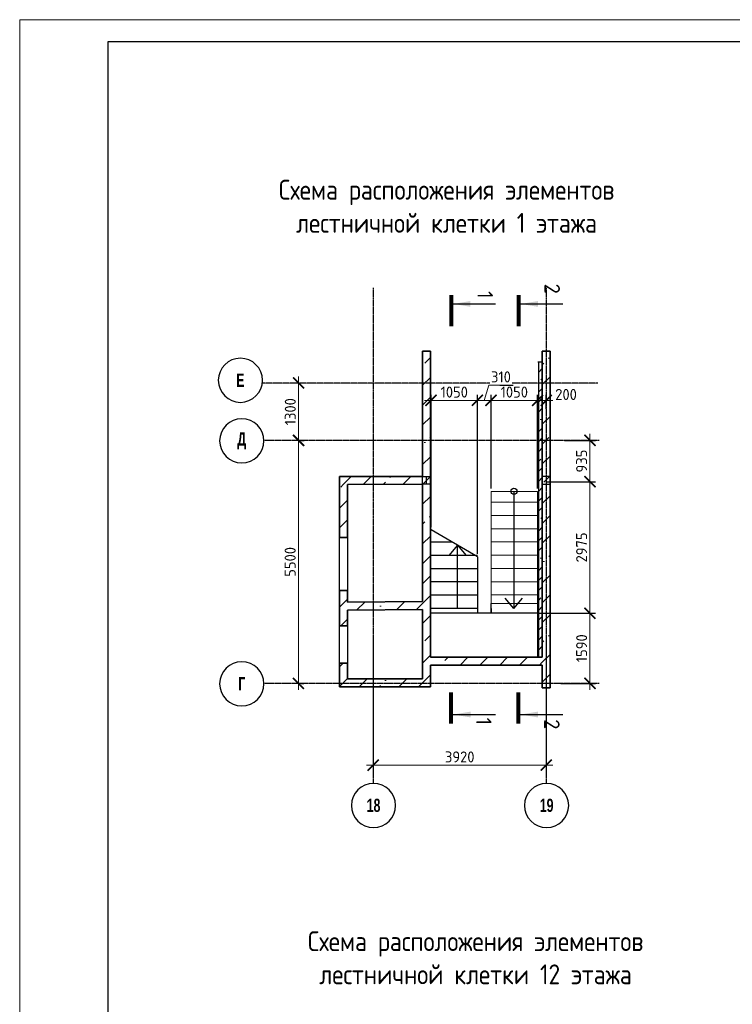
# Model space of a CAD drawing. Header units: millimetres. Extents: x 259029 to 2494469, y -731578 to -57567.
# Tile 77 of 252: x 316337 to 332476, y -502390 to -480100. Entities that reach past the tile are written whole.
import ezdxf
from ezdxf.enums import TextEntityAlignment as Align

# ---------------------------------------------------------------- set-up
doc = ezdxf.new("R2010")
doc.units = ezdxf.units.MM
doc.linetypes.add('______5', pattern=[1100, 800, -100, 100, -100])
doc.linetypes.add('Б-1.1 оси$0$Б-1.1 Оси$0$GOST2.303 5', pattern=[24, 20, -1.5, 1, -1.5])
doc.layers.get('Defpoints').update_dxf_attribs({"color": 140})
for name, color, linetype, lineweight in [('A_021_ПЕРЕГОРОДКА', 7, 'Continuous', 25), ('RAZMER', 100, 'Continuous', 15), ('Standard', 7, 'Continuous', 25), ('Общий01', 7, 'Continuous', 13), ('ОСИ', 151, 'Б-1.1 оси$0$Б-1.1 Оси$0$GOST2.303 5', 9), ('РАЗРЕЗЫ', 10, 'Continuous', 60), ('Символы 0.20', 1, 'Continuous', 20), ('Символы 0.20 @ 100', 1, 'Continuous', 20), ('Стена_ бетон несущ.', 253, 'Continuous', 70), ('Текст', 41, 'Continuous', 30), ('ТОНКИЕ', 7, 'Continuous', 9)]:
    doc.layers.add(name, color=color, linetype=linetype, lineweight=lineweight)
doc.layers.add('ТОЛСТЫЕ_ОСНОВНЫЕ', color=6, linetype='Continuous')
doc.styles.add('Century Gothic', font='GOTHIC.TTF')
doc.styles.add('ГОСТ', font='GOST_Common.ttf')
doc.dimstyles.new('ГОСТ', dxfattribs={"dimscale": 0, "dimtxt": 2.5, "dimasz": 2.5, "dimexe": 1.25, "dimexo": 0.625, "dimtad": 1, "dimdec": 0, "dimtxsty": 'ГОСТ', "dimblk": 'ARCHTICK', "dimcen": 2.5, "dimdle": 1.5, "dimclrd": 256, "dimclre": 256, "dimclrt": 256, "dimadec": 0, "dimazin": 0, "dimtfac": 1, "dimtdec": 0, "dimtmove": 1, "dimatfit": 3, "dimfxl": 2, "dimtfill": 1, "dimlwd": 0, "dimarcsym": 0})
pattern_1 = [(45, (-330603.9, -69507.74), (-449.0128, 449.0128), []), (45, (-330154.9, -69507.74), (-449.0128, 449.0128), [793.75, -158.75, 0, -158.75])]

# ---------------------------------------------------------------- blocks, each defined once
blk = doc.blocks.new('*U28')
at = {"layer": 'ТОЛСТЫЕ_ОСНОВНЫЕ', "color": 6}
blk.add_lwpolyline([(20, 5), (886, 5), (886, 415), (20, 415)], close=True, dxfattribs=at)
at = {"layer": 'ТОНКИЕ'}
blk.add_lwpolyline([(0, 0), (891, 0), (891, 420), (0, 420)], close=True, dxfattribs=at)
blk = doc.blocks.new('NSY101')
at = {"color": 0, "linetype": 'ByBlock', "lineweight": -2}
blk.add_circle((0, 0), 50, dxfattribs=at)
blk = doc.blocks.new('_ArchTick')
at = {"color": 0, "linetype": 'ByBlock', "const_width": 0.15}
blk.add_lwpolyline([(-0.5, -0.5), (0.5, 0.5)], dxfattribs=at)
blk = doc.blocks.new('*D94')
at = {"layer": 'Defpoints', "color": 0, "lineweight": -2, "transparency": 16777216}
for p in [(324343, -493977), (328263, -493977), (324343, -496977)]:
    blk.add_point(p, dxfattribs=at)
at = {"layer": 'RAZMER', "lineweight": -2, "transparency": 16777216}
for p, q in [((324343, -494040), (324343, -497102)), ((328263, -494040), (328263, -497102))]:
    blk.add_line(p, q, dxfattribs=at)
at = {"layer": 'RAZMER', "lineweight": 0, "transparency": 16777216}
blk.add_line((328413, -496977), (324193, -496977), dxfattribs=at)
at = {"layer": 'RAZMER', "lineweight": 0, "transparency": 16777216, "xscale": 250, "yscale": 250, "zscale": 250, "rotation": 180}
blk.add_blockref('_ArchTick', (324343, -496977), dxfattribs=at)
at = {"layer": 'RAZMER', "lineweight": 0, "transparency": 16777216, "xscale": 250, "yscale": 250, "zscale": 250}
blk.add_blockref('_ArchTick', (328263, -496977), dxfattribs=at)
at = {"layer": 'RAZMER', "transparency": 16777216, "insert": (326303, -496790), "char_height": 250, "width": 583.33, "attachment_point": 5, "style": 'ГОСТ', "bg_fill": 3, "box_fill_scale": 1.1, "bg_fill_color": 256, "bg_fill_true_color": 13158600, "bg_fill_transparency": 0}
blk.add_mtext('3920', dxfattribs=at)
blk = doc.blocks.new('*D95')
at = {"layer": 'Defpoints', "color": 0, "lineweight": -2, "transparency": 16777216}
for p in [(322650, -489624), (322650, -489624), (322650, -495124)]:
    blk.add_point(p, dxfattribs=at)
at = {"layer": 'RAZMER', "lineweight": 0, "transparency": 16777216}
blk.add_line((322650, -495274), (322650, -489474), dxfattribs=at)
at = {"layer": 'RAZMER', "lineweight": -2, "transparency": 16777216}
for p, q in [((322713, -489624), (322775, -489624)), ((322713, -495124), (322775, -495124))]:
    blk.add_line(p, q, dxfattribs=at)
at = {"layer": 'RAZMER', "lineweight": 0, "transparency": 16777216, "xscale": 250, "yscale": 250, "zscale": 250}
for p, rotation in [((322650, -489624), 90), ((322650, -495124), 270)]:
    blk.add_blockref('_ArchTick', p, dxfattribs=dict(at, rotation=rotation))
at = {"layer": 'RAZMER', "transparency": 16777216, "insert": (322463, -492374), "char_height": 250, "width": 458, "attachment_point": 5, "rotation": 90, "style": 'ГОСТ', "bg_fill": 3, "box_fill_scale": 1.1, "bg_fill_color": 256, "bg_fill_true_color": 13158600, "bg_fill_transparency": 0}
blk.add_mtext('5500', dxfattribs=at)
blk = doc.blocks.new('*D96')
at = {"layer": 'Defpoints', "color": 0, "lineweight": -2, "transparency": 16777216}
for p in [(322654, -488324), (322654, -488324), (322650, -489624)]:
    blk.add_point(p, dxfattribs=at)
at = {"layer": 'RAZMER', "lineweight": 0, "transparency": 16777216}
blk.add_line((322654, -489774), (322654, -488174), dxfattribs=at)
at = {"layer": 'RAZMER', "lineweight": -2, "transparency": 16777216}
for p, q in [((322716, -488324), (322779, -488324)), ((322713, -489624), (322779, -489624))]:
    blk.add_line(p, q, dxfattribs=at)
at = {"layer": 'RAZMER', "lineweight": 0, "transparency": 16777216, "xscale": 250, "yscale": 250, "zscale": 250}
for p, rotation in [((322654, -488324), 90), ((322654, -489624), 270)]:
    blk.add_blockref('_ArchTick', p, dxfattribs=dict(at, rotation=rotation))
at = {"layer": 'RAZMER', "transparency": 16777216, "insert": (322466, -488974), "char_height": 250, "width": 458, "attachment_point": 5, "rotation": 90, "style": 'ГОСТ', "bg_fill": 3, "box_fill_scale": 1.1, "bg_fill_color": 256, "bg_fill_true_color": 13158600, "bg_fill_transparency": 0}
blk.add_mtext('1300', dxfattribs=at)
blk = doc.blocks.new('*U30')
at = {"layer": 'Символы 0.20', "linetype": 'Continuous', "lineweight": 25}
for p, q in [((-5, 0.35), (-5, 10.05)), ((87.95, 0.35), (87.95, 10.05))]:
    blk.add_line(p, q, dxfattribs=at)
at = {"layer": 'Символы 0.20', "linetype": 'Continuous', "lineweight": 80}
for p, q in [((-7, 0), (0, 0)), ((89.95, 0), (82.95, 0))]:
    blk.add_line(p, q, dxfattribs=at)
at = {"layer": 'Символы 0.20', "linetype": 'Continuous', "lineweight": 25}
for points in [[(-5, 0.46), (-4.35, 4.36), (-5.65, 4.36)], [(87.95, 0.46), (87.29, 4.39), (88.61, 4.39)]]:
    blk.add_solid(points, dxfattribs=at)
at = {"layer": 'Символы 0.20', "style": 'ГОСТ'}
blk.add_attdef('1', text='', height=3.5, dxfattribs=at).set_placement((-6, 7.7), align=Align.MIDDLE_CENTER)
blk.add_attdef('2', text='', height=3.5, dxfattribs=at).set_placement((90.33, 7.38), align=Align.MIDDLE_RIGHT)
blk = doc.blocks.new('*U31')
at = {"layer": 'Символы 0.20', "linetype": 'Continuous', "lineweight": 25}
for p, q in [((-5, 0.35), (-5, 10.05)), ((87.95, 0.35), (87.95, 10.05))]:
    blk.add_line(p, q, dxfattribs=at)
at = {"layer": 'Символы 0.20', "linetype": 'Continuous', "lineweight": 80}
for p, q in [((-7, 0), (0, 0)), ((89.95, 0), (82.95, 0))]:
    blk.add_line(p, q, dxfattribs=at)
at = {"layer": 'Символы 0.20', "linetype": 'Continuous', "lineweight": 25}
for points in [[(-5, 0.46), (-4.35, 4.36), (-5.65, 4.36)], [(87.95, 0.46), (87.29, 4.39), (88.61, 4.39)]]:
    blk.add_solid(points, dxfattribs=at)
at = {"layer": 'Символы 0.20', "style": 'ГОСТ'}
blk.add_attdef('1', text='', height=3.5, dxfattribs=at).set_placement((-8.45, 7.61), align=Align.MIDDLE_CENTER)
blk.add_attdef('2', text='', height=3.5, dxfattribs=at).set_placement((91.31, 7.53), align=Align.MIDDLE_RIGHT)
blk = doc.blocks.new('*D838')
at = {"layer": 'Defpoints', "color": 0, "lineweight": -2, "transparency": 16777216}
for p in [(327013, -488718), (327013, -490778), (328064, -490778)]:
    blk.add_point(p, dxfattribs=at)
at = {"layer": 'РАЗРЕЗЫ', "lineweight": 0, "transparency": 16777216}
blk.add_line((328214, -488718), (326863, -488718), dxfattribs=at)
at = {"layer": 'РАЗРЕЗЫ', "lineweight": -2, "transparency": 16777216}
for p, q in [((327013, -490716), (327013, -488593)), ((328064, -490716), (328064, -488593))]:
    blk.add_line(p, q, dxfattribs=at)
at = {"layer": 'РАЗРЕЗЫ', "lineweight": 0, "transparency": 16777216, "xscale": 250, "yscale": 250, "zscale": 250, "rotation": 180}
blk.add_blockref('_ArchTick', (327013, -488718), dxfattribs=at)
at = {"layer": 'РАЗРЕЗЫ', "lineweight": 0, "transparency": 16777216, "xscale": 250, "yscale": 250, "zscale": 250}
blk.add_blockref('_ArchTick', (328064, -488718), dxfattribs=at)
at = {"layer": 'РАЗРЕЗЫ', "lineweight": -2, "transparency": 16777216, "insert": (327539, -488530), "char_height": 250, "attachment_point": 5, "style": 'ГОСТ', "bg_fill": 3, "box_fill_scale": 1.1, "bg_fill_color": 256, "bg_fill_true_color": 13158600, "bg_fill_transparency": 0}
blk.add_mtext('1050', dxfattribs=at)
blk = doc.blocks.new('*D839')
at = {"layer": 'Defpoints', "color": 0, "lineweight": -2, "transparency": 16777216}
for p in [(326704, -488718), (327013, -490778), (326704, -492258)]:
    blk.add_point(p, dxfattribs=at)
at = {"layer": 'РАЗРЕЗЫ', "lineweight": 0, "transparency": 16777216}
for p, q in [((326859, -488718), (326962, -488374)), ((326962, -488374), (327512, -488374)), ((327163, -488718), (326554, -488718))]:
    blk.add_line(p, q, dxfattribs=at)
at = {"layer": 'РАЗРЕЗЫ', "lineweight": -2, "transparency": 16777216}
for p, q in [((326704, -492195), (326704, -488593)), ((327013, -490716), (327013, -488593))]:
    blk.add_line(p, q, dxfattribs=at)
at = {"layer": 'РАЗРЕЗЫ', "lineweight": 0, "transparency": 16777216, "xscale": 250, "yscale": 250, "zscale": 250, "rotation": 180}
blk.add_blockref('_ArchTick', (326704, -488718), dxfattribs=at)
at = {"layer": 'РАЗРЕЗЫ', "lineweight": 0, "transparency": 16777216, "xscale": 250, "yscale": 250, "zscale": 250}
blk.add_blockref('_ArchTick', (327013, -488718), dxfattribs=at)
at = {"layer": 'РАЗРЕЗЫ', "lineweight": -2, "transparency": 16777216, "insert": (327237, -488186), "char_height": 250, "attachment_point": 5, "style": 'ГОСТ', "bg_fill": 3, "box_fill_scale": 1.1, "bg_fill_color": 256, "bg_fill_true_color": 13158600, "bg_fill_transparency": 0}
blk.add_mtext('310', dxfattribs=at)
blk = doc.blocks.new('*D840')
at = {"layer": 'Defpoints', "color": 0, "lineweight": -2, "transparency": 16777216}
for p in [(325653, -488718), (325653, -491650), (326704, -492258)]:
    blk.add_point(p, dxfattribs=at)
at = {"layer": 'РАЗРЕЗЫ', "lineweight": 0, "transparency": 16777216}
blk.add_line((326854, -488718), (325503, -488718), dxfattribs=at)
at = {"layer": 'РАЗРЕЗЫ', "lineweight": -2, "transparency": 16777216}
for p, q in [((325653, -491588), (325653, -488593)), ((326704, -492195), (326704, -488593))]:
    blk.add_line(p, q, dxfattribs=at)
at = {"layer": 'РАЗРЕЗЫ', "lineweight": 0, "transparency": 16777216, "xscale": 250, "yscale": 250, "zscale": 250, "rotation": 180}
blk.add_blockref('_ArchTick', (325653, -488718), dxfattribs=at)
at = {"layer": 'РАЗРЕЗЫ', "lineweight": 0, "transparency": 16777216, "xscale": 250, "yscale": 250, "zscale": 250}
blk.add_blockref('_ArchTick', (326704, -488718), dxfattribs=at)
at = {"layer": 'РАЗРЕЗЫ', "lineweight": -2, "transparency": 16777216, "insert": (326179, -488530), "char_height": 250, "attachment_point": 5, "style": 'ГОСТ', "bg_fill": 3, "box_fill_scale": 1.1, "bg_fill_color": 256, "bg_fill_true_color": 13158600, "bg_fill_transparency": 0}
blk.add_mtext('1050', dxfattribs=at)
blk = doc.blocks.new('*D842')
at = {"layer": 'Defpoints', "color": 0, "lineweight": -2, "transparency": 16777216}
for p in [(328611, -489624), (328194, -490559), (329252, -490559)]:
    blk.add_point(p, dxfattribs=at)
at = {"layer": 'РАЗРЕЗЫ', "lineweight": 0, "transparency": 16777216}
blk.add_line((329252, -489474), (329252, -490709), dxfattribs=at)
at = {"layer": 'РАЗРЕЗЫ', "lineweight": -2, "transparency": 16777216}
for p, q in [((328673, -489624), (329377, -489624)), ((328257, -490559), (329377, -490559))]:
    blk.add_line(p, q, dxfattribs=at)
at = {"layer": 'РАЗРЕЗЫ', "lineweight": 0, "transparency": 16777216, "xscale": 250, "yscale": 250, "zscale": 250}
for p, rotation in [((329252, -489624), 90), ((329252, -490559), 270)]:
    blk.add_blockref('_ArchTick', p, dxfattribs=dict(at, rotation=rotation))
at = {"layer": 'РАЗРЕЗЫ', "lineweight": -2, "transparency": 16777216, "insert": (329064, -490092), "char_height": 250, "attachment_point": 5, "rotation": 90, "style": 'ГОСТ', "bg_fill": 3, "box_fill_scale": 1.1, "bg_fill_color": 256, "bg_fill_true_color": 13158600, "bg_fill_transparency": 0}
blk.add_mtext('935', dxfattribs=at)
blk = doc.blocks.new('*D843')
at = {"layer": 'Defpoints', "color": 0, "lineweight": -2, "transparency": 16777216}
for p in [(328194, -490559), (328020, -493534), (329252, -493534)]:
    blk.add_point(p, dxfattribs=at)
at = {"layer": 'РАЗРЕЗЫ', "lineweight": -2, "transparency": 16777216}
for p, q in [((328257, -490559), (329377, -490559)), ((328083, -493534), (329377, -493534))]:
    blk.add_line(p, q, dxfattribs=at)
at = {"layer": 'РАЗРЕЗЫ', "lineweight": 0, "transparency": 16777216}
blk.add_line((329252, -490409), (329252, -493684), dxfattribs=at)
at = {"layer": 'РАЗРЕЗЫ', "lineweight": 0, "transparency": 16777216, "xscale": 250, "yscale": 250, "zscale": 250}
for p, rotation in [((329252, -490559), 90), ((329252, -493534), 270)]:
    blk.add_blockref('_ArchTick', p, dxfattribs=dict(at, rotation=rotation))
at = {"layer": 'РАЗРЕЗЫ', "lineweight": -2, "transparency": 16777216, "insert": (329064, -492047), "char_height": 250, "attachment_point": 5, "rotation": 90, "style": 'ГОСТ', "bg_fill": 3, "box_fill_scale": 1.1, "bg_fill_color": 256, "bg_fill_true_color": 13158600, "bg_fill_transparency": 0}
blk.add_mtext('2975', dxfattribs=at)
blk = doc.blocks.new('*D844')
at = {"layer": 'Defpoints', "color": 0, "lineweight": -2, "transparency": 16777216}
for p in [(328020, -493534), (328529, -495124), (329252, -495124)]:
    blk.add_point(p, dxfattribs=at)
at = {"layer": 'РАЗРЕЗЫ', "lineweight": 0, "transparency": 16777216}
blk.add_line((329252, -493384), (329252, -495274), dxfattribs=at)
at = {"layer": 'РАЗРЕЗЫ', "lineweight": -2, "transparency": 16777216}
for p, q in [((328083, -493534), (329377, -493534)), ((328591, -495124), (329377, -495124))]:
    blk.add_line(p, q, dxfattribs=at)
at = {"layer": 'РАЗРЕЗЫ', "lineweight": 0, "transparency": 16777216, "xscale": 250, "yscale": 250, "zscale": 250}
for p, rotation in [((329252, -493534), 90), ((329252, -495124), 270)]:
    blk.add_blockref('_ArchTick', p, dxfattribs=dict(at, rotation=rotation))
at = {"layer": 'РАЗРЕЗЫ', "lineweight": -2, "transparency": 16777216, "insert": (329064, -494329), "char_height": 250, "attachment_point": 5, "rotation": 90, "style": 'ГОСТ', "bg_fill": 3, "box_fill_scale": 1.1, "bg_fill_color": 256, "bg_fill_true_color": 13158600, "bg_fill_transparency": 0}
blk.add_mtext('1590', dxfattribs=at)
blk = doc.blocks.new('лм')
at = {"layer": 'RAZMER', "color": 0}
for p, q in [((644816, -427025), (644816, -425975)), ((645116, -427025), (645116, -425975)), ((645416, -427025), (645416, -425975)), ((645716, -427025), (645716, -425975)), ((646016, -427025), (646016, -425975)), ((646316, -427025), (646316, -425975)), ((646616, -427025), (646616, -425975)), ((646916, -427025), (646916, -425975))]:
    blk.add_line(p, q, dxfattribs=at)
blk.add_lwpolyline([(644571, -425975), (647107, -425975), (647107, -427025), (644571, -427025)], close=True, dxfattribs=at)
blk = doc.blocks.new('*D845')
at = {"layer": 'Defpoints', "color": 0, "lineweight": -2, "transparency": 16777216}
for p in [(328263, -488718), (328263, -488971), (328064, -490778)]:
    blk.add_point(p, dxfattribs=at)
at = {"layer": 'РАЗРЕЗЫ', "lineweight": 0, "transparency": 16777216}
blk.add_line((327914, -488718), (328413, -488718), dxfattribs=at)
at = {"layer": 'РАЗРЕЗЫ', "lineweight": -2, "transparency": 16777216}
for p, q in [((328064, -490716), (328064, -488593)), ((328263, -488909), (328263, -488593))]:
    blk.add_line(p, q, dxfattribs=at)
at = {"layer": 'РАЗРЕЗЫ', "lineweight": 0, "transparency": 16777216, "xscale": 250, "yscale": 250, "zscale": 250, "rotation": 180}
blk.add_blockref('_ArchTick', (328064, -488718), dxfattribs=at)
at = {"layer": 'РАЗРЕЗЫ', "lineweight": -2, "transparency": 16777216, "insert": (328711, -488584), "char_height": 250, "attachment_point": 5, "style": 'ГОСТ', "bg_fill": 3, "box_fill_scale": 1.1, "bg_fill_color": 256, "bg_fill_true_color": 13158600, "bg_fill_transparency": 0}
blk.add_mtext('200', dxfattribs=at)
at = {"layer": 'РАЗРЕЗЫ', "lineweight": 0, "transparency": 16777216, "xscale": 250, "yscale": 250, "zscale": 250}
blk.add_blockref('_ArchTick', (328263, -488718), dxfattribs=at)

msp = doc.modelspace()

# ---------------------------------------------------------------- hatches: boundary and pattern name
at = {"layer": 'Стена_ бетон несущ.', "linetype": 'Continuous', "lineweight": 0}
h = msp.add_hatch(dxfattribs=at)
h.set_pattern_fill('ANSI35', scale=100, style=0)
h.set_pattern_definition(pattern_1)
h.paths.add_polyline_path([(325463.4, -495204.5), (325463.4, -487604.5), (325643.4, -487604.5), (325643.4, -495204.5)])
h = msp.add_hatch(dxfattribs=at)
h.set_pattern_fill('ANSI35', scale=100, style=0)
h.set_pattern_definition(pattern_1)
h.paths.add_polyline_path([(328173.4, -495224.5), (328173.4, -487604.5), (328353.4, -487604.5), (328353.4, -492944.5), (328353.1, -492944.5), (328353.1, -493024.5), (328353.4, -493024.5), (328353.4, -495224.5)])
h = msp.add_hatch(dxfattribs=at)
h.set_pattern_fill('ANSI35', scale=100, style=0)
h.set_pattern_definition(pattern_1)
h.paths.add_polyline_path([(325463.4, -490614.5), (323763.4, -490624.5), (323583.4, -490624.5), (323583.4, -490444.5), (325463.4, -490444.5)])
h = msp.add_hatch(dxfattribs=at)
h.set_pattern_fill('ANSI35', scale=100, style=0)
h.set_pattern_definition(pattern_1)
h.paths.add_polyline_path([(323763.4, -490624.5), (323763.4, -491824.5), (323583.4, -491824.5), (323583.4, -490624.5)])
h = msp.add_hatch(dxfattribs=at)
h.set_pattern_fill('ANSI35', scale=100, style=0)
h.set_pattern_definition(pattern_1)
h.paths.add_polyline_path([(323763.4, -493824.5), (323583.4, -493824.5), (323583.4, -493024.5), (323763.4, -493024.5)])
h = msp.add_hatch(dxfattribs=at)
h.set_pattern_fill('ANSI35', scale=100, style=0)
h.set_pattern_definition(pattern_1)
h.paths.add_polyline_path([(325463.4, -493454.5), (323763.4, -493464.5), (323763.4, -493284.5), (325463.4, -493274.5)])
h = msp.add_hatch(dxfattribs=at)
h.set_pattern_fill('ANSI35', scale=100, style=0)
h.set_pattern_definition(pattern_1)
h.paths.add_polyline_path([(328173.4, -494714.5), (325643.4, -494714.5), (325643.4, -494534.5), (328173.4, -494534.5)])
h = msp.add_hatch(dxfattribs=at)
h.set_pattern_fill('ANSI35', scale=100, style=0)
h.set_pattern_definition(pattern_1)
h.paths.add_polyline_path([(323583.4, -494664.5), (323763.4, -494664.5), (323763.4, -495204.5), (323583.4, -495204.5)])
h = msp.add_hatch(dxfattribs=at)
h.set_pattern_fill('ANSI35', scale=100, style=0)
h.set_pattern_definition(pattern_1)
h.paths.add_polyline_path([(325463.4, -495204.5), (323763.4, -495204.5), (323763.4, -495024.5), (325463.4, -495024.5)])

# ---------------------------------------------------------------- linework, layer by layer
at = {"layer": 'A_021_ПЕРЕГОРОДКА', "color": 7, "linetype": 'Continuous', "lineweight": 25}
for p, q in [((323583.4, -493024.5), (323583.4, -491824.5)), ((323763.4, -491824.5), (323763.4, -493024.5)), ((323583.4, -494664.5), (323583.4, -493824.5)), ((323763.4, -493824.5), (323763.4, -494664.5))]:
    msp.add_line(p, q, dxfattribs=at)
at = {"layer": 'Standard', "color": 7, "linetype": 'Continuous', "lineweight": 25}
for p, q in [((325463.4, -490614.5), (325463.4, -490444.5)), ((325463.4, -490444.5), (325643.4, -490444.5)), ((325543.7, -490444.5), (325543.7, -490614.5)), ((328353.4, -490444.5), (328173.4, -490444.5)), ((328173.4, -490444.5), (328173.4, -490614.5)), ((328353.4, -490614.5), (328353.4, -490444.5)), ((325643.4, -490614.5), (325463.4, -490614.5)), ((328173.4, -490614.5), (328353.4, -490614.5)), ((325463.4, -492944.5), (325463.4, -493024.5)), ((325463.6, -492944.5), (325463.4, -492944.5)), ((325463.4, -492944.5), (325463.4, -493024.5)), ((325463.6, -492944.5), (325463.4, -492944.5)), ((325463.4, -493024.5), (325463.6, -493024.5)), ((325463.4, -493024.5), (325463.6, -493024.5)), ((325463.6, -493024.5), (325463.6, -492944.5)), ((325463.6, -493024.5), (325463.6, -492944.5)), ((328353.1, -493024.5), (328353.1, -492944.5)), ((328353.1, -492944.5), (328353.4, -492944.5)), ((328353.4, -493024.5), (328353.1, -493024.5)), ((328353.4, -492944.5), (328353.4, -493024.5))]:
    msp.add_line(p, q, dxfattribs=at)
at = {"layer": 'Общий01', "color": 7, "linetype": 'Continuous', "lineweight": 25}
for q in [(327333.9, -493195.6), (327726, -493195.6)]:
    msp.add_line((327529.9, -493429.2), q, dxfattribs=at)
at = {"layer": 'ОСИ', "color": 16, "linetype": '______5', "lineweight": 25, "ltscale": 0.05}
msp.add_line((329463.6, -489624.5), (321866.3, -489624.5), dxfattribs=at)
at = {"layer": 'РАЗРЕЗЫ', "color": 2, "lineweight": -2}
for p, q in [((326703.7, -492529.2), (325643.4, -492529.2)), ((326703.7, -492829.2), (325643.4, -492829.2)), ((326703.7, -493129.2), (325643.4, -493129.2)), ((326703.7, -493429.2), (325643.4, -493429.2)), ((326703.7, -493429.2), (326703.7, -493534.5)), ((327013.4, -493534.5), (327013.4, -493314.3)), ((327013.4, -493429.2), (327013.4, -493534.5))]:
    msp.add_line(p, q, dxfattribs=at)
at = {"layer": 'Стена_ бетон несущ.', "color": 7, "linetype": 'Continuous', "lineweight": 35}
for p, q in [((325463.4, -490444.5), (325463.4, -487604.5)), ((325463.4, -487604.5), (325643.4, -487604.5)), ((325643.4, -487604.5), (325643.4, -490444.5)), ((328173.4, -487604.5), (328353.4, -487604.5)), ((328353.4, -487604.5), (328353.4, -489224.5)), ((328353.4, -489624.5), (328353.4, -492924.5)), ((323583.4, -490444.5), (325463.4, -490444.5)), ((323583.4, -491824.5), (323583.4, -490444.5)), ((325643.4, -490444.5), (325643.4, -490614.5)), ((328173.4, -490444.5), (328173.4, -490614.5)), ((325463.4, -490614.5), (323763.4, -490624.5)), ((323763.4, -490624.5), (323763.4, -491824.5)), ((325463.4, -493274.5), (325463.4, -490614.5)), ((328353.4, -493274.5), (328353.4, -490614.5)), ((323583.4, -491824.5), (323763.4, -491824.5)), ((323763.4, -493024.5), (323583.4, -493024.5)), ((323583.4, -493824.5), (323583.4, -493024.5)), ((323763.4, -493024.5), (323763.4, -493284.5)), ((325463.4, -492924.5), (325463.4, -492944.5)), ((325463.4, -493024.5), (325463.4, -493274.5)), ((328353.4, -492924.5), (328353.4, -492944.5)), ((328353.4, -493024.5), (328353.4, -493364.5)), ((323763.4, -493284.5), (325463.4, -493274.5)), ((325463.4, -493454.5), (323763.4, -493464.5)), ((323763.4, -493464.5), (323763.4, -493824.5)), ((323583.4, -493824.5), (323763.4, -493824.5)), ((323763.4, -494664.5), (323583.4, -494664.5)), ((323583.4, -495204.5), (323583.4, -494664.5)), ((323763.4, -494664.5), (323763.4, -495024.5)), ((323763.4, -495204.5), (323583.4, -495204.5))]:
    msp.add_line(p, q, dxfattribs=at)
at = {"layer": 'Стена_ бетон несущ.', "color": 9, "linetype": 'Continuous', "lineweight": 25}
msp.add_line((328173.4, -487854.5), (328073.4, -487854.5), dxfattribs=at)

# ---------------------------------------------------------------- block references
at = {"xscale": 100, "yscale": 100, "zscale": 100}
msp.add_blockref('*U28', (316337.4, -522100), dxfattribs=at)
at = {"layer": 'ОСИ', "color": 16, "linetype": 'Continuous', "lineweight": 25, "xscale": -10, "yscale": 10, "zscale": 10}
for p in [(321335.3, -488263.5), (321366.4, -489633.5), (321366.4, -495133.5), (324351.1, -497887.8), (328271.1, -497887.8)]:
    msp.add_blockref('NSY101', p, dxfattribs=at)

# ---------------------------------------------------------------- texts
at = {"layer": 'ОСИ', "color": 16, "linetype": 'Continuous', "lineweight": 25, "char_height": 300, "attachment_point": 5, "style": 'Century Gothic'}
for s, insert, width in [('{\\fCentury Gothic|i0|b1;\\H300.000000;\\W0.700000;\\C16;Е}\\P', (321335.3, -488263.5), 320), ('{\\fCentury Gothic|i0|b1;\\H300.000000;\\W0.700000;\\C16;Д}\\P', (321366.4, -489633.5), 425), ('{\\fCentury Gothic|i0|b1;\\H300.000000;\\W0.700000;\\C16;Г}\\P', (321366.4, -495133.5), 300), ('{\\fCentury Gothic|b1|i0|c204|p34;\\W0.7;18}', (324351.1, -497887.8), 575), ('{\\fCentury Gothic|b1|i0|c204|p34;\\W0.7;19}', (328271.1, -497887.8), 575)]:
    msp.add_mtext(s, dxfattribs=dict(at, insert=insert, width=width))
at = {"layer": 'Текст', "ltscale": 6, "char_height": 450, "width": 9466.585, "attachment_point": 2, "style": 'ГОСТ'}
for s, insert in [('{\\W0.9;Схема расположения элементов лестничной клетки 1 этажа}', (326005.2, -483724.5)), ('{\\W0.9;Схема расположения элементов лестничной клетки 12 этажа}', (326662.2, -500735.7))]:
    msp.add_mtext(s, dxfattribs=dict(at, insert=insert))

# ---------------------------------------------------------------- next in the draw order: dimensions: what is measured, and where the dimension line sits
at = {"layer": 'RAZMER', "color": 0}
dim = msp.add_linear_dim(base=(324343.4, -496977.3), p1=(328263.4, -493977.3), p2=(324343.4, -493977.3), angle=180, dimstyle='ГОСТ', override={"dimscale": 100, "dimtix": 0, "dimtofl": 1, "dimtmove": 1, "dimatfit": 3}, dxfattribs=at)
dim.commit()
dim.dimension.update_dxf_attribs({"geometry": '*D94', "text_midpoint": (326303.4, -496789.8)})

# ---------------------------------------------------------------- next in the draw order: hatches: boundary and pattern name
at = {"layer": 'Общий01', "linetype": 'Continuous', "lineweight": 13}
h = msp.add_hatch(dxfattribs=at)
h.set_pattern_fill('ANSI35', scale=50, style=0)
h.set_pattern_definition([(45, (155385.23, -512161.35), (-224.5064, 224.5064), []), (45, (155609.74, -512161.35), (-224.5064, 224.5064), [396.875, -79.375, 0, -79.375])])
h.paths.add_polyline_path([(328093.4, -487854.5), (328093.4, -494534.5), (328173.4, -494534.5), (328173.4, -487854.5)], flags=0)

# ---------------------------------------------------------------- next in the draw order: linework, layer by layer
at = {"layer": 'Общий01', "color": 7, "linetype": 'Continuous', "lineweight": 25}
for p, q in [((328093.4, -494534.5), (328093.4, -487854.5)), ((328073.4, -494534.5), (328073.4, -491644.9))]:
    msp.add_line(p, q, dxfattribs=at)
at = {"layer": 'ОСИ', "color": 16, "linetype": '______5', "lineweight": 25, "ltscale": 0.05}
for p, q in [((324343.4, -486168), (324343.4, -497389.2)), ((328263.4, -486168), (328263.4, -497389.2)), ((329463.6, -495124.5), (321866.3, -495124.5))]:
    msp.add_line(p, q, dxfattribs=at)
at = {"layer": 'Стена_ бетон несущ.', "color": 7, "linetype": 'Continuous', "lineweight": 35}
for p, q in [((328173.4, -494534.5), (328173.4, -487604.5)), ((328353.4, -489210.5), (328353.4, -495224.5)), ((325643.4, -490614.5), (325643.4, -494534.5)), ((325463.4, -495024.5), (325463.4, -493454.5)), ((325643.4, -494534.5), (328073.4, -494534.5)), ((328073.4, -494534.5), (328173.4, -494534.5)), ((325643.4, -494714.5), (325643.4, -495204.5)), ((328173.4, -494714.5), (325643.4, -494714.5)), ((326533.4, -494714.5), (325643.4, -494714.5)), ((327853.4, -494714.5), (326653.4, -494714.5)), ((328173.4, -495224.5), (328173.4, -494714.5)), ((323763.4, -495024.5), (325463.4, -495024.5)), ((325463.4, -495204.5), (323763.4, -495204.5)), ((325643.4, -495204.5), (325463.4, -495204.5)), ((328353.4, -495224.5), (328173.4, -495224.5))]:
    msp.add_line(p, q, dxfattribs=at)

# ---------------------------------------------------------------- next in the draw order: block references
at = {"layer": 'Символы 0.20 @ 100', "xscale": 100, "yscale": 100, "zscale": 100, "rotation": 270}
for name, p, values in [('*U31', (327636.7, -487034.4, 330), {'1': '2', '2': '2'}), ('*U30', (326110.2, -487034.4, 330), {'1': '1 ', '2': '1'})]:
    msp.add_blockref(name, p, dxfattribs=at).add_auto_attribs(values)

# ---------------------------------------------------------------- next in the draw order: dimensions: what is measured, and where the dimension line sits
at = {"layer": 'RAZMER', "color": 0}
dim = msp.add_linear_dim(base=(322650.1, -489624.5), p1=(322650.1, -495124.5), p2=(322650.1, -489624.5), angle=90, dimstyle='ГОСТ', override={"dimscale": 100, "dimtix": 0, "dimtofl": 1, "dimtmove": 1, "dimatfit": 3}, dxfattribs=at)
dim.commit()
dim.dimension.update_dxf_attribs({"geometry": '*D95', "text_midpoint": (322462.6, -492374.5)})

# ---------------------------------------------------------------- next in the draw order: dimensions: what is measured, and where the dimension line sits
dim = msp.add_linear_dim(base=(322653.8, -488324.5), p1=(322650.1, -489624.5), p2=(322653.8, -488324.5), angle=90, dimstyle='ГОСТ', override={"dimscale": 100, "dimtix": 0, "dimtofl": 1, "dimtmove": 1, "dimatfit": 3}, dxfattribs=at)
dim.commit()
dim.dimension.update_dxf_attribs({"geometry": '*D96', "text_midpoint": (322466.3, -488974.5)})

# ---------------------------------------------------------------- next in the draw order: linework, layer by layer
at = {"layer": 'ОСИ', "color": 16, "linetype": '______5', "lineweight": 25, "ltscale": 0.05}
msp.add_line((329432.4, -488324.5), (321835.2, -488324.5), dxfattribs=at)

# ---------------------------------------------------------------- next in the draw order: dimensions: what is measured, and where the dimension line sits
at = {"layer": 'РАЗРЕЗЫ', "color": 0, "lineweight": -2}
dim = msp.add_linear_dim(base=(327013.4, -488717.6), p1=(328063.7, -490778), p2=(327013.4, -490778), dimstyle='ГОСТ', override={"dimscale": 100, "dimtix": 0, "dimtofl": 1, "dimtmove": 1, "dimatfit": 3}, dxfattribs=at)
dim.commit()
dim.dimension.update_dxf_attribs({"geometry": '*D838', "text_midpoint": (327538.5, -488530.1)})

# ---------------------------------------------------------------- next in the draw order: dimensions: what is measured, and where the dimension line sits
dim = msp.add_linear_dim(base=(326703.7, -488717.6), p1=(327013.4, -490778), p2=(326703.7, -492257.8), dimstyle='ГОСТ', override={"dimscale": 100, "dimtix": 0, "dimtofl": 1, "dimtmove": 1, "dimatfit": 3}, dxfattribs=at)
dim.commit()
dim.dimension.update_dxf_attribs({"geometry": '*D839', "text_midpoint": (327024.2, -488186.3)})
dim = msp.add_linear_dim(base=(329251.7, -490559.3), p1=(328610.6, -489624.5), p2=(328194.2, -490559.3), angle=90, dimstyle='ГОСТ', override={"dimscale": 100, "dimtix": 0, "dimtofl": 1, "dimtmove": 1, "dimatfit": 3}, dxfattribs=at)
dim.commit()
dim.dimension.update_dxf_attribs({"geometry": '*D842', "text_midpoint": (329064.2, -490091.9)})

# ---------------------------------------------------------------- next in the draw order: linework, layer by layer
at = {"layer": 'Общий01', "color": 7, "linetype": 'Continuous', "lineweight": 25}
msp.add_line((327529.9, -490778), (327529.9, -493429.2), dxfattribs=at)
msp.add_circle((327529.9, -490778), 70, dxfattribs=at)

# ---------------------------------------------------------------- next in the draw order: dimensions: what is measured, and where the dimension line sits
at = {"layer": 'РАЗРЕЗЫ', "color": 0, "lineweight": -2}
dim = msp.add_linear_dim(base=(325653.4, -488717.6), p1=(326703.7, -492257.8), p2=(325653.4, -491650.4), dimstyle='ГОСТ', override={"dimscale": 100, "dimtix": 0, "dimtofl": 1, "dimtmove": 1, "dimatfit": 3}, dxfattribs=at)
dim.commit()
dim.dimension.update_dxf_attribs({"geometry": '*D840', "text_midpoint": (326178.5, -488530.1)})
dim = msp.add_linear_dim(base=(329251.7, -493534.5), p1=(328194.2, -490559.3), p2=(328020.3, -493534.5), angle=90, dimstyle='ГОСТ', override={"dimscale": 100, "dimtix": 0, "dimtofl": 1, "dimtmove": 1, "dimatfit": 3}, dxfattribs=at)
dim.commit()
dim.dimension.update_dxf_attribs({"geometry": '*D843', "text_midpoint": (329064.2, -492046.9)})

# ---------------------------------------------------------------- next in the draw order: linework, layer by layer
at = {"layer": 'Standard', "color": 7, "linetype": 'Continuous', "lineweight": 25}
msp.add_line((328173.4, -490454.5), (328173.4, -490634.5), dxfattribs=at)
at = {"layer": 'Общий01', "color": 7, "linetype": 'Continuous', "lineweight": 25}
for p, q in [((326703.7, -492257.8), (325653.7, -491651.6)), ((326253.7, -491998), (326057.7, -492231.6)), ((326253.7, -493429.2), (326253.7, -491998)), ((326253.7, -491998), (326449.8, -492231.6))]:
    msp.add_line(p, q, dxfattribs=at)
at = {"layer": 'РАЗРЕЗЫ', "color": 2, "lineweight": -2}
for p, q in [((326134.5, -491929.2), (325643.4, -491929.2)), ((326703.7, -492229.2), (325643.4, -492229.2)), ((326703.7, -492257.8), (326703.7, -493429.2))]:
    msp.add_line(p, q, dxfattribs=at)

# ---------------------------------------------------------------- next in the draw order: dimensions: what is measured, and where the dimension line sits
at = {"layer": 'РАЗРЕЗЫ', "color": 0, "lineweight": -2}
dim = msp.add_linear_dim(base=(329251.7, -495124.5), p1=(328020.3, -493534.5), p2=(328528.6, -495124.5), angle=90, dimstyle='ГОСТ', override={"dimscale": 100, "dimtix": 0, "dimtofl": 1, "dimtmove": 1, "dimatfit": 3}, dxfattribs=at)
dim.commit()
dim.dimension.update_dxf_attribs({"geometry": '*D844', "text_midpoint": (329064.2, -494329.5)})

# ---------------------------------------------------------------- next in the draw order: linework, layer by layer
at = {"layer": 'РАЗРЕЗЫ', "color": 3, "lineweight": -2}
msp.add_lwpolyline([(328073.7, -493534.5), (325643.4, -493534.5)], dxfattribs=at)

# ---------------------------------------------------------------- next in the draw order: block references
at = {"layer": 'RAZMER', "color": 0, "rotation": 270}
msp.add_blockref('лм', (754038.7, 153792.8), dxfattribs=at)

# ---------------------------------------------------------------- next in the draw order: dimensions: what is measured, and where the dimension line sits
at = {"layer": 'РАЗРЕЗЫ', "color": 2, "lineweight": -2}
dim = msp.add_linear_dim(base=(328263.4, -488717.6), p1=(328063.7, -490778), p2=(328263.4, -488971.2), dimstyle='ГОСТ', override={"dimscale": 100}, dxfattribs=at)
dim.commit()
dim.dimension.update_dxf_attribs({"geometry": '*D845', "text_midpoint": (328711.1, -488771.6), "dimtype": 160})

doc.saveas('drawing.dxf')
